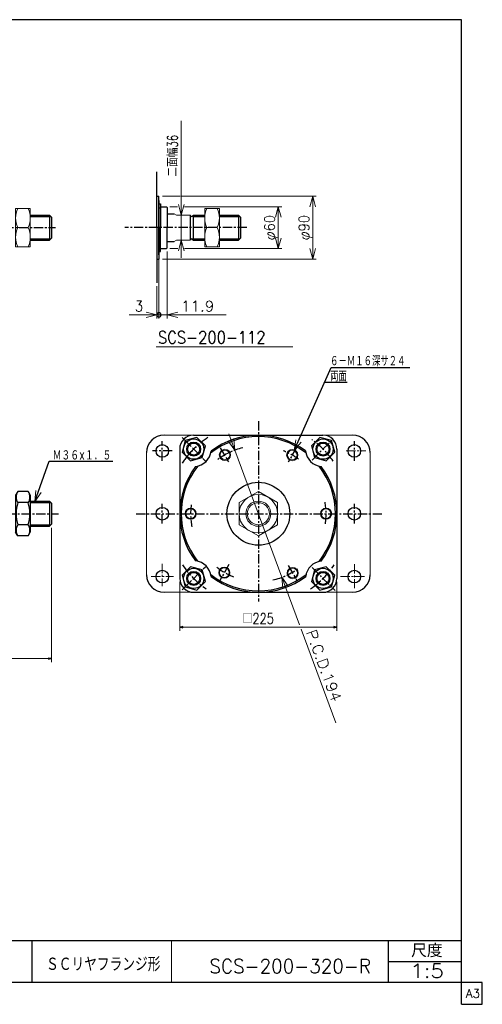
# Model space of a CAD drawing. Header units: millimetres. Extents: x -985 to 985, y -705 to 705.
# Tile 2 of 2: x 323 to 985, y -705 to 705. Entities that reach past the tile are written whole.
import ezdxf
from ezdxf.enums import TextEntityAlignment as Align

# ---------------------------------------------------------------- set-up
doc = ezdxf.new("R2010")
doc.units = ezdxf.units.MM
doc.header["$LTSCALE"] = 0.416667
doc.linetypes.add('CENTER', pattern=[50.8, 31.75, -6.35, 6.35, -6.35])
doc.layers.add('Layer0016', color=7, linetype='Continuous')
doc.layers.add('ZUWAKU', color=7, linetype='Continuous')
doc.styles.add('dcStyle0', font='txt.shx', dxfattribs={"width": 0.8, "bigfont": 'bigfont'})
doc.dimstyles.new('DaDimRotatedStyle', dxfattribs={"dimtxt": 15, "dimasz": 5.000003, "dimexe": 5, "dimexo": 1.666667, "dimgap": 5, "dimtad": 3, "dimdsep": 46, "dimtxsty": 'dcStyle0', "dimblk1": 'OPEN30', "dimblk2": 'OPEN30', "dimsah": 1, "dimcen": 0.09, "dimclrd": 4, "dimclre": 4, "dimclrt": 4, "dimadec": 0, "dimazin": 2, "dimtfac": 1, "dimtdec": 4, "dimtmove": 0, "dimatfit": 0, "dimfxl": 1, "dimarcsym": 0})

# ---------------------------------------------------------------- blocks, each defined once
blk = doc.blocks.new('DC_GROUP_Φ200_1')
at = {"color": 4, "linetype": 'Continuous', "lineweight": 18}
for p, q in [((715.6, 88), (718.1, 103.3)), ((715.6, 88), (721.7, 101.7)), ((725.4, 100), (715.6, 88))]:
    blk.add_line(p, q, dxfattribs=at)
blk = doc.blocks.new('DC_GROUP_Φ200_2')
at = {"color": 4, "linetype": 'Continuous', "lineweight": 18}
for p, q in [((344.4, 15.2), (345.7, 30.6)), ((344.4, 15.2), (349.5, 29.3)), ((353.3, 27.9), (344.4, 15.2))]:
    blk.add_line(p, q, dxfattribs=at)
blk = doc.blocks.new('DC_GROUP_Φ200_3')
at = {"color": 4, "linetype": 'Continuous', "lineweight": 25}
for p, q in [((559.4, 102.4), (555, 85.6)), ((576.2, 106.9), (559.4, 102.4)), ((588.4, 94.6), (576.2, 106.9)), ((555, 85.6), (567.2, 73.4)), ((583.9, 77.9), (588.4, 94.6)), ((567.2, 73.4), (583.9, 77.9))]:
    blk.add_line(p, q, dxfattribs=at)
for radius in [14.5, 10, 8.65]:
    blk.add_circle((571.7, 90.1), radius, dxfattribs=at)
blk = doc.blocks.new('DC_GROUP_Φ200_4')
at = {"color": 4, "linetype": 'Continuous', "lineweight": 25}
for p, q in [((744.7, -82.9), (740.2, -99.6)), ((761.4, -78.4), (744.7, -82.9)), ((773.7, -90.6), (761.4, -78.4)), ((769.2, -107.4), (773.7, -90.6)), ((740.2, -99.6), (752.5, -111.9)), ((752.5, -111.9), (769.2, -107.4))]:
    blk.add_line(p, q, dxfattribs=at)
for radius in [14.5, 10, 8.65]:
    blk.add_circle((756.9, -95.1), radius, dxfattribs=at)
blk = doc.blocks.new('DC_GROUP_Φ200_5')
at = {"color": 4, "linetype": 'Continuous', "lineweight": 25}
for p, q in [((752.5, 106.9), (740.2, 94.6)), ((769.2, 102.4), (752.5, 106.9)), ((773.7, 85.6), (769.2, 102.4)), ((740.2, 94.6), (744.7, 77.9)), ((761.4, 73.4), (773.7, 85.6)), ((744.7, 77.9), (761.4, 73.4))]:
    blk.add_line(p, q, dxfattribs=at)
for radius in [14.5, 10, 8.65]:
    blk.add_circle((756.9, 90.1), radius, dxfattribs=at)
blk = doc.blocks.new('DC_GROUP_Φ200_6')
at = {"color": 4, "linetype": 'Continuous', "lineweight": 25}
for p, q in [((567.2, -78.4), (555, -90.6)), ((583.9, -82.9), (567.2, -78.4)), ((588.4, -99.6), (583.9, -82.9)), ((555, -90.6), (559.4, -107.4)), ((559.4, -107.4), (576.2, -111.9)), ((576.2, -111.9), (588.4, -99.6))]:
    blk.add_line(p, q, dxfattribs=at)
for radius in [14.5, 10, 8.65]:
    blk.add_circle((571.7, -95.1), radius, dxfattribs=at)
blk = doc.blocks.new('DC_GROUP_Φ200_7')
at = {"color": 4, "linetype": 'Continuous', "lineweight": 13}
for p, q in [((664.3, 29.3), (636.8, 13.4)), ((691.8, 13.4), (664.3, 29.3)), ((636.8, 13.4), (636.8, -18.4)), ((691.8, -18.4), (691.8, 13.4)), ((636.8, -18.4), (664.3, -34.3)), ((664.3, -34.3), (691.8, -18.4))]:
    blk.add_line(p, q, dxfattribs=at)
for radius in [27.5, 18, 15.8]:
    blk.add_circle((664.3, -2.5), radius, dxfattribs=at)
blk = doc.blocks.new('DC_GROUP_Φ200_9')
at = {"color": 4, "linetype": 'Continuous', "lineweight": 18}
for p, q in [((630.6, 88.5), (621.7, 101.1)), ((630.6, 88.5), (625.4, 102.5)), ((629.2, 103.9), (630.6, 88.5))]:
    blk.add_line(p, q, dxfattribs=at)
blk = doc.blocks.new('DC_GROUP_Φ200_10')
at = {"color": 4, "linetype": 'Continuous', "lineweight": 18}
for p, q in [((699.4, -108.9), (698, -93.5)), ((698, -93.5), (707, -106.1)), ((698, -93.5), (703.2, -107.5))]:
    blk.add_line(p, q, dxfattribs=at)
blk = doc.blocks.new('DC_GROUP_Φ200_8')
at = {"color": 4, "linetype": 'Continuous', "lineweight": 13}
for p, q in [((622, 111.9), (630.6, 88.5)), ((630.6, 88.5), (698, -93.5)), ((723.3, -161.8), (698, -93.5)), ((775.2, -302), (725.6, -167.9))]:
    blk.add_line(p, q, dxfattribs=at)
at = {"linetype": 'Continuous'}
for name in ['DC_GROUP_Φ200_9', 'DC_GROUP_Φ200_10']:
    blk.add_blockref(name, (0, 0), dxfattribs=at)
at = {"color": 4, "style": 'dcStyle0', "width": 0.8}
blk.add_text('P.C.D.194', height=15, rotation=-69.6802, dxfattribs=at).set_placement((732.4, -172), (769.9, -273.2), align=Align.FIT)
blk = doc.blocks.new('DC_GROUP_Φ200_11')
at = {"color": 4, "linetype": 'Continuous', "lineweight": 13}
for radius in [8, 6.92]:
    blk.add_circle((616.4, 81.8), radius, dxfattribs=at)
blk = doc.blocks.new('DC_GROUP_Φ200_12')
at = {"color": 4, "linetype": 'Continuous', "lineweight": 13}
for radius in [8, 6.92]:
    blk.add_circle((567.3, -2.5), radius, dxfattribs=at)
blk = doc.blocks.new('DC_GROUP_Φ200_13')
at = {"color": 4, "linetype": 'Continuous', "lineweight": 13}
for radius in [8, 6.92]:
    blk.add_circle((712.8, 81.5), radius, dxfattribs=at)
blk = doc.blocks.new('DC_GROUP_Φ200_14')
at = {"color": 4, "linetype": 'Continuous', "lineweight": 13}
for radius in [8, 6.92]:
    blk.add_circle((761.3, -2.5), radius, dxfattribs=at)
blk = doc.blocks.new('DC_GROUP_Φ200_15')
at = {"color": 4, "linetype": 'Continuous', "lineweight": 13}
for radius in [8, 6.92]:
    blk.add_circle((713.4, -87.5), radius, dxfattribs=at)
blk = doc.blocks.new('DC_GROUP_Φ200_16')
at = {"color": 4, "linetype": 'Continuous', "lineweight": 13}
for radius in [8, 6.92]:
    blk.add_circle((615.7, -86.8), radius, dxfattribs=at)
blk = doc.blocks.new('DC_GROUP_Φ200_21')
at = {"color": 4, "linetype": 'Continuous', "lineweight": 13}
for p, q in [((608.5, 434.7), (587.5, 434.7)), ((587.5, 434.7), (587.5, 379.7)), ((608.5, 379.7), (608.5, 434.7)), ((590.5, 407.2), (605.4, 407.2)), ((587.5, 379.7), (608.5, 379.7))]:
    blk.add_line(p, q, dxfattribs=at)
for centre, start, end in [((620.1, 421), 155.068, 204.932), ((575.9, 421), 335.068, 24.932), ((620.1, 393.5), 155.068, 204.932), ((575.9, 393.5), 335.068, 24.932)]:
    blk.add_arc(centre, 32.6, start, end, dxfattribs=at)
blk = doc.blocks.new('DC_GROUP_Φ200_23')
at = {"color": 4, "linetype": 'Continuous', "lineweight": 18}
for p, q in [((503.9, 286.4), (518.9, 282.3)), ((518.9, 282.3), (503.9, 278.3)), ((518.9, 282.3), (503.9, 282.3))]:
    blk.add_line(p, q, dxfattribs=at)
blk = doc.blocks.new('DC_GROUP_Φ200_24')
at = {"color": 4, "linetype": 'Continuous', "lineweight": 18}
for p, q in [((533.8, 282.3), (548.8, 286.4)), ((548.8, 278.3), (533.8, 282.3)), ((533.8, 282.3), (548.8, 282.3))]:
    blk.add_line(p, q, dxfattribs=at)
blk = doc.blocks.new('DC_GROUP_Φ200_26')
at = {"color": 4, "linetype": 'Continuous', "lineweight": 25}
for start, end in [(0, 180), (180, 0)]:
    blk.add_arc((521.9, 282.3), 3.12, start, end, dxfattribs=at)
blk = doc.blocks.new('DC_GROUP_Φ200_25')
at = {"color": 4, "linetype": 'Continuous', "lineweight": 18}
blk.add_line((528.1, 282.3), (534.4, 282.3), dxfattribs=at)
at = {"linetype": 'Continuous'}
blk.add_blockref('DC_GROUP_Φ200_26', (0, 0), dxfattribs=at)
blk = doc.blocks.new('DC_GROUP_Φ200_22')
at = {"color": 4, "linetype": 'Continuous', "lineweight": 13}
for p, q in [((533.8, 373.2), (533.8, 277.3)), ((521.9, 363.2), (521.9, 277.3)), ((518.9, 323.3), (518.9, 277.3)), ((479.4, 282.3), (518.9, 282.3)), ((518.9, 282.3), (521.9, 282.3)), ((521.9, 282.3), (533.8, 282.3)), ((618.3, 282.3), (533.8, 282.3))]:
    blk.add_line(p, q, dxfattribs=at)
at = {"linetype": 'Continuous'}
for name in ['DC_GROUP_Φ200_23', 'DC_GROUP_Φ200_25', 'DC_GROUP_Φ200_24']:
    blk.add_blockref(name, (0, 0), dxfattribs=at)
at = {"color": 4, "style": 'dcStyle0', "width": 0.8}
for s, p, p2 in [('3', (487.4, 287.3), (499.4, 287.3)), ('11.9', (553.3, 287.3), (601.3, 287.3))]:
    blk.add_text(s, height=15, dxfattribs=at).set_placement(p, p2, align=Align.FIT)
blk = doc.blocks.new('DC_GROUP_Φ200_27')
at = {"color": 4, "linetype": 'Continuous', "lineweight": 13}
for p, q in [((337.8, 434.7), (316.8, 434.7)), ((316.8, 434.7), (316.8, 379.7)), ((337.8, 379.7), (337.8, 434.7)), ((319.8, 407.2), (334.8, 407.2)), ((316.8, 379.7), (337.8, 379.7))]:
    blk.add_line(p, q, dxfattribs=at)
for centre, start, end in [((349.4, 421), 155.068, 204.932), ((305.2, 421), 335.068, 24.932), ((349.4, 393.5), 155.068, 204.932), ((305.2, 393.5), 335.068, 24.932)]:
    blk.add_arc(centre, 32.6, start, end, dxfattribs=at)
blk = doc.blocks.new('DC_GROUP_Φ200_29')
at = {"color": 4, "linetype": 'Continuous', "lineweight": 18}
for p, q in [((742.2, 362.2), (738.2, 377.2)), ((746.2, 377.2), (742.2, 362.2)), ((742.2, 362.2), (742.2, 377.2))]:
    blk.add_line(p, q, dxfattribs=at)
blk = doc.blocks.new('DC_GROUP_Φ200_30')
at = {"color": 4, "linetype": 'Continuous', "lineweight": 18}
for p, q in [((738.2, 437.2), (742.2, 452.2)), ((742.2, 452.2), (746.2, 437.2)), ((742.2, 452.2), (742.2, 437.2))]:
    blk.add_line(p, q, dxfattribs=at)
blk = doc.blocks.new('DC_GROUP_Φ200_28')
at = {"color": 4, "linetype": 'Continuous', "lineweight": 13}
for p, q in [((526.9, 452.2), (552.3, 452.2)), ((554.8, 452.2), (747.2, 452.2)), ((742.2, 362.2), (742.2, 452.2)), ((526.9, 362.2), (747.2, 362.2))]:
    blk.add_line(p, q, dxfattribs=at)
at = {"linetype": 'Continuous'}
for name in ['DC_GROUP_Φ200_30', 'DC_GROUP_Φ200_29']:
    blk.add_blockref(name, (0, 0), dxfattribs=at)
at = {"color": 4, "style": 'dcStyle0', "width": 0.75}
blk.add_text('φ90', height=15, rotation=90, dxfattribs=at).set_placement((737.2, 389.2), (737.2, 425.2), align=Align.FIT)
blk = doc.blocks.new('DC_GROUP_Φ200_32')
at = {"color": 4, "linetype": 'Continuous', "lineweight": 18}
for p, q in [((692.9, 377.2), (688.9, 392.2)), ((696.9, 392.2), (692.9, 377.2)), ((692.9, 377.2), (692.9, 392.2))]:
    blk.add_line(p, q, dxfattribs=at)
blk = doc.blocks.new('DC_GROUP_Φ200_33')
at = {"color": 4, "linetype": 'Continuous', "lineweight": 18}
for p, q in [((688.9, 422.2), (692.9, 437.2)), ((692.9, 437.2), (696.9, 422.2)), ((692.9, 437.2), (692.9, 422.2))]:
    blk.add_line(p, q, dxfattribs=at)
blk = doc.blocks.new('DC_GROUP_Φ200_31')
at = {"color": 4, "linetype": 'Continuous', "lineweight": 13}
for p, q in [((537.7, 437.2), (548.7, 437.2)), ((558.7, 437.2), (697.9, 437.2)), ((692.9, 377.2), (692.9, 437.2)), ((537.7, 377.2), (548.9, 377.2)), ((558.4, 377.2), (697.9, 377.2))]:
    blk.add_line(p, q, dxfattribs=at)
at = {"linetype": 'Continuous'}
for name in ['DC_GROUP_Φ200_33', 'DC_GROUP_Φ200_32']:
    blk.add_blockref(name, (0, 0), dxfattribs=at)
at = {"color": 4, "style": 'dcStyle0', "width": 0.75}
blk.add_text('φ60', height=15, rotation=90, dxfattribs=at).set_placement((687.9, 389.2), (687.9, 425.2), align=Align.FIT)
blk = doc.blocks.new('DC_GROUP_Φ200_38')
at = {"color": 4, "linetype": 'Continuous', "lineweight": 18}
for p, q in [((553.9, 425.2), (549.9, 440.2)), ((557.9, 440.2), (553.9, 425.2)), ((553.9, 425.2), (553.9, 440.2))]:
    blk.add_line(p, q, dxfattribs=at)
blk = doc.blocks.new('DC_GROUP_Φ200_39')
at = {"color": 4, "linetype": 'Continuous', "lineweight": 18}
for p, q in [((549.9, 374.2), (553.9, 389.2)), ((553.9, 389.2), (557.9, 374.2)), ((553.9, 389.2), (553.9, 374.2))]:
    blk.add_line(p, q, dxfattribs=at)
blk = doc.blocks.new('DC_GROUP_Φ200_37')
at = {"color": 4, "linetype": 'Continuous', "lineweight": 13}
for p, q in [((553.9, 560.2), (553.9, 425.2)), ((553.9, 389.2), (553.9, 425.2)), ((553.9, 364.2), (553.9, 389.2))]:
    blk.add_line(p, q, dxfattribs=at)
at = {"linetype": 'Continuous'}
for name in ['DC_GROUP_Φ200_38', 'DC_GROUP_Φ200_39']:
    blk.add_blockref(name, (0, 0), dxfattribs=at)
at = {"color": 4, "style": 'dcStyle0', "width": 0.714286}
blk.add_text('二面幅36', height=15, rotation=90, dxfattribs=at).set_placement((548.9, 480.2), (548.9, 540.2), align=Align.FIT)
blk = doc.blocks.new('DC_GROUP_Φ200_42')
at = {"color": 4, "linetype": 'Continuous', "lineweight": 25}
for p, q in [((319.9, 29.3), (316.8, 24)), ((334.8, 29.3), (319.9, 29.3)), ((334.8, 29.3), (337.8, 24)), ((316.8, 24), (316.8, -29)), ((337.8, 24), (337.8, -29)), ((334.8, 13.4), (319.9, 13.4)), ((334.8, -18.4), (319.9, -18.4)), ((319.9, -34.3), (316.8, -29)), ((334.8, -34.3), (319.9, -34.3)), ((334.8, -34.3), (337.8, -29))]:
    blk.add_line(p, q, dxfattribs=at)
for centre, radius, start, end in [((331.5, 21.3), 14.1, 145.6111, 214.3889), ((323.2, 21.3), 14.1, 325.6111, 34.3889), ((369.9, -2.5), 52.5, 162.4111, 197.5889), ((284.7, -2.5), 52.5, 342.4111, 17.5889), ((331.5, -26.3), 14.1, 145.6111, 214.3889), ((323.2, -26.3), 14.1, 325.6111, 34.3889)]:
    blk.add_arc(centre, radius, start, end, dxfattribs=at)
blk = doc.blocks.new('_OPEN30')
at = {"color": 0, "linetype": 'ByBlock', "lineweight": -2}
for p, q in [((-1, 0.267949), (0, 0)), ((0, 0), (-1, -0.267949)), ((0, 0), (-1, 0))]:
    blk.add_line(p, q, dxfattribs=at)
blk = doc.blocks.new('*D60')
at = {"color": 4, "linetype": 'Continuous', "lineweight": 13}
for p, q in [((551.8, -100), (551.8, -170)), ((776.8, -100), (776.8, -170)), ((551.8, -165), (776.8, -165))]:
    blk.add_line(p, q, dxfattribs=at)
at = {"color": 4, "xscale": 5.000004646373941, "yscale": 4.999982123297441}
for p, rotation in [((551.8, -165), 180), ((776.8, -165), 360)]:
    blk.add_blockref('_OPEN30', p, dxfattribs=dict(at, rotation=rotation))
at = {"color": 4, "insert": (664.3, -160), "char_height": 15, "width": 75, "attachment_point": 8, "style": 'dcStyle0'}
blk.add_mtext('\\T1.00;□225', dxfattribs=at)
blk = doc.blocks.new('*D67')
at = {"color": 4, "linetype": 'Continuous', "lineweight": 13}
for p, q in [((368.2, -22.5), (368.2, -215)), ((-336.8, -120), (-336.8, -215)), ((-336.8, -210), (368.2, -210))]:
    blk.add_line(p, q, dxfattribs=at)
at = {"color": 4, "xscale": 5.000004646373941, "yscale": 4.999982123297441}
for p, rotation in [((-336.8, -210), 180), ((368.2, -210), 360)]:
    blk.add_blockref('_OPEN30', p, dxfattribs=dict(at, rotation=rotation))
at = {"color": 4, "insert": (15.7, -205), "char_height": 15, "width": 32.812, "attachment_point": 8, "style": 'dcStyle0'}
blk.add_mtext('\\T1.00;B', dxfattribs=at)

msp = doc.modelspace()

# ---------------------------------------------------------------- linework, layer by layer
at = {"color": 4, "linetype": 'Continuous', "lineweight": 25}
for p, q in [((518.889, 407.219), (518.889, 487.35)), ((518.889, 452.219), (521.889, 452.219)), ((521.889, 407.219), (521.889, 452.219)), ((521.889, 446.219), (521.889, 407.219)), ((521.889, 441.419), (523.989, 441.419)), ((523.989, 441.419), (523.989, 407.219)), ((523.989, 437.219), (532.739, 437.219)), ((532.789, 437.219), (533.789, 436.219)), ((337.817, 425.219), (365.238, 425.219)), ((337.817, 423.219), (367.238, 423.219)), ((368.238, 422.219), (365.238, 425.219)), ((365.238, 425.219), (365.238, 389.219)), ((521.889, 435.719), (523.989, 435.719)), ((533.739, 427.219), (543.849, 427.219)), ((533.789, 436.219), (533.789, 407.219)), ((566.889, 425.219), (566.889, 389.219)), ((570.889, 425.219), (587.468, 425.219)), ((570.889, 425.219), (570.889, 389.219)), ((570.889, 423.219), (587.468, 423.219)), ((608.468, 425.219), (635.889, 425.219)), ((608.468, 423.219), (637.889, 423.219)), ((638.889, 422.219), (635.889, 425.219)), ((635.889, 425.219), (635.889, 389.219)), ((368.238, 422.219), (368.238, 392.219)), ((638.889, 422.219), (638.889, 392.219)), ((518.889, 407.219), (518.889, 328.276)), ((521.889, 407.219), (521.889, 362.219)), ((521.889, 368.219), (521.889, 407.219)), ((523.989, 373.019), (523.989, 407.219)), ((533.789, 378.219), (533.789, 407.219)), ((337.817, 391.219), (367.238, 391.219)), ((337.817, 389.219), (365.238, 389.219)), ((368.238, 392.219), (365.238, 389.219)), ((533.739, 387.219), (543.849, 387.219)), ((570.889, 391.219), (587.468, 391.219)), ((570.889, 389.219), (587.468, 389.219)), ((608.468, 391.219), (637.889, 391.219)), ((608.468, 389.219), (635.889, 389.219)), ((638.889, 392.219), (635.889, 389.219)), ((521.889, 378.719), (523.989, 378.719)), ((521.889, 373.019), (523.989, 373.019)), ((523.989, 377.219), (532.739, 377.219)), ((532.789, 377.219), (533.789, 378.219)), ((518.889, 362.219), (521.889, 362.219)), ((715.626, 87.973), (768.782, 206.85)), ((768.782, 206.85), (881.445, 206.85)), ((759.416, 185.903), (791.254, 185.903)), ((571.686, 110), (756.817, 110)), ((551.817, 90.131), (551.817, -95)), ((776.817, 90), (776.817, -95)), ((344.408, 15.158), (365.016, 72.591)), ((365.016, 72.591), (456.133, 72.591)), ((337.817, 15.5), (365.238, 15.5)), ((368.238, 12.5), (365.238, 15.5)), ((365.238, 15.5), (365.238, -20.5)), ((337.817, 13.5), (367.238, 13.5)), ((368.238, 12.5), (368.238, -17.5)), ((337.817, -18.5), (367.238, -18.5)), ((337.817, -20.5), (365.238, -20.5)), ((368.238, -17.5), (365.238, -20.5)), ((571.817, -115), (756.817, -115))]:
    msp.add_line(p, q, dxfattribs=at)
at = {"color": 4, "linetype": 'Continuous', "lineweight": 13}
for p, q in [((543.849, 427.219), (546.889, 425.219)), ((543.849, 427.219), (546.889, 425.219)), ((546.889, 425.219), (566.893, 425.219)), ((546.889, 425.219), (566.893, 425.219)), ((587.468, 425.219), (587.468, 389.219)), ((543.849, 387.219), (546.889, 389.219)), ((543.849, 387.219), (546.889, 389.219)), ((546.889, 389.219), (566.889, 389.219)), ((546.889, 389.219), (566.889, 389.219)), ((713.461, 236.548), (518.053, 236.548)), ((529.317, 110), (799.317, 110)), ((504.317, 85), (504.317, -90)), ((824.317, -90), (824.317, 85)), ((529.317, -115), (799.317, -115))]:
    msp.add_line(p, q, dxfattribs=at)
at = {"color": 4, "linetype": 'CENTER', "lineweight": 25}
for p, q in [((-355.637, 407.219), (373.836, 407.219)), ((647.783, 407.219), (473.055, 407.219)), ((664.317, 129.985), (664.317, -128.388)), ((555.037, 106.78), (589.29, 72.527)), ((741.236, 74.419), (771.722, 104.905)), ((609.763, 91.991), (621.367, 71.892)), ((719.567, 93.196), (707.081, 71.57)), ((-352.251, -2.5), (378.273, -2.5)), ((489.344, -2.5), (841.373, -2.5)), ((555.425, -111.392), (588.457, -78.361)), ((622.233, -75.391), (609.067, -98.196)), ((707.185, -76.75), (719.567, -98.196)), ((741.391, -79.574), (774.357, -112.54))]:
    msp.add_line(p, q, dxfattribs=at)
at = {"color": 4, "linetype": 'CENTER', "lineweight": 13}
for p, q in [((789.984, 87.5), (818.023, 87.5)), ((526.817, -74.21), (526.817, -106.157)), ((801.817, -74.89), (801.817, -109.556)), ((510.867, -92.5), (542.73, -92.5)), ((781.997, -92.5), (818.023, -92.5))]:
    msp.add_line(p, q, dxfattribs=at)
at = {"color": 4, "linetype": 'Continuous', "lineweight": 25}
msp.add_circle((664.317, -2.5), 45, dxfattribs=at)
for centre, radius, start, end in [((568.889, 425.219), 2, 176.195233, 0), ((571.686, 90.131), 20, 90, 180), ((664.317, -2.5), 110.5, 51.948087, 128.181732), ((664.317, -2.5), 112.5, 53.043616, 127.057453), ((756.817, 90), 20, 0, 90), ((571.686, 90.131), 25, 276.551551, 353.448449), ((756.817, 90), 25, 185.974146, 264.025854), ((664.317, -2.5), 112.5, 142.942547, 216.956384), ((664.317, -2.5), 110.5, 141.818268, 218.051913), ((664.317, -2.5), 110.5, 321.818268, 38.051913), ((664.317, -2.5), 112.5, 322.942547, 36.956384), ((571.817, -95), 25, 5.974146, 84.025854), ((756.948, -95.131), 25, 96.551551, 173.448449), ((571.817, -95), 20, 180, 270), ((664.317, -2.5), 110.5, 231.948087, 308.181732), ((664.317, -2.5), 112.5, 233.043616, 307.057453), ((756.817, -95), 20, 270, 0)]:
    msp.add_arc(centre, radius, start, end, dxfattribs=at)
at = {"color": 4, "linetype": 'CENTER', "lineweight": 25}
for radius, start, end in [(131, 123.455708, 146.372638), (131, 35.085664, 54.174901), (97, 103.349713, 127.76944), (97, 53.655619, 68.233265), (97, 351.559413, 9.928167), (97, 172.54003, 191.036706), (131, 214.072543, 235.205011), (97, 232.166975, 248.363148), (97, 282.339594, 306.606314), (131, 304.858897, 326.057435)]:
    msp.add_arc((664.317, -2.5), radius, start, end, dxfattribs=at)
at = {"color": 4, "linetype": 'Continuous', "lineweight": 25}
msp.add_ellipse((568.889, 388.052), major_axis=(0, 3.25), ratio=0.61538462, start_param=5.05704048, end_param=7.4868078, dxfattribs=at)
at = {"layer": 'Layer0016', "color": 4, "linetype": 'CENTER', "lineweight": 25}
for p, q in [((526.817, 73.5), (526.817, 101.5)), ((801.817, 73.5), (801.817, 101.5)), ((540.817, 87.5), (512.817, 87.5)), ((526.817, -16.5), (526.817, 11.5)), ((801.817, -16.5), (801.817, 11.5))]:
    msp.add_line(p, q, dxfattribs=at)
at = {"layer": 'Layer0016', "color": 4, "linetype": 'Continuous', "lineweight": 25}
for centre in [(526.817, 87.5), (801.817, 87.5), (526.817, -2.5), (801.817, -2.5), (526.817, -92.5), (801.817, -92.5)]:
    msp.add_circle(centre, 9, dxfattribs=at)
for centre, start, end in [((529.317, 85), 90, 180), ((799.317, 85), 0, 90), ((529.317, -90), 180, 270), ((799.317, -90), 270, 0)]:
    msp.add_arc(centre, 25, start, end, dxfattribs=at)
at = {"layer": 'ZUWAKU', "color": 5, "linetype": 'Continuous', "lineweight": 25}
for p, q in [((955, 705), (-985, 705)), ((955, -705), (955, 705)), ((985, -673.75), (-985, -673.75)), ((985, -705), (985, -673.75)), ((955, -705), (985, -705))]:
    msp.add_line(p, q, dxfattribs=at)
at = {"layer": 'ZUWAKU', "color": 4, "linetype": 'Continuous', "lineweight": 25}
for p, q in [((0, -613.75), (955, -613.75)), ((340, -613.75), (340, -673.75)), ((850.675, -673.75), (850.675, -613.75)), ((850.675, -643.75), (955, -643.75))]:
    msp.add_line(p, q, dxfattribs=at)
at = {"layer": 'ZUWAKU', "color": 4, "linetype": 'Continuous', "lineweight": 13}
msp.add_line((540, -613.75), (540, -673.75), dxfattribs=at)

# ---------------------------------------------------------------- block references
at = {"linetype": 'Continuous'}
for name in ['DC_GROUP_Φ200_37', 'DC_GROUP_Φ200_28', 'DC_GROUP_Φ200_31', 'DC_GROUP_Φ200_27', 'DC_GROUP_Φ200_21', 'DC_GROUP_Φ200_22', 'DC_GROUP_Φ200_3', 'DC_GROUP_Φ200_8', 'DC_GROUP_Φ200_1', 'DC_GROUP_Φ200_5', 'DC_GROUP_Φ200_11', 'DC_GROUP_Φ200_13', 'DC_GROUP_Φ200_42', 'DC_GROUP_Φ200_2', 'DC_GROUP_Φ200_7', 'DC_GROUP_Φ200_12', 'DC_GROUP_Φ200_14', 'DC_GROUP_Φ200_6', 'DC_GROUP_Φ200_16', 'DC_GROUP_Φ200_15', 'DC_GROUP_Φ200_4']:
    msp.add_blockref(name, (0, 0), dxfattribs=at)

# ---------------------------------------------------------------- texts
at = {"color": 4, "style": 'dcStyle0'}
for s, height, width, p, p2 in [('SCS-200-112', 17.5, 0.8, (520.613, 241.234), (674.613, 241.234)), ('６－Ｍ１６深サ２４', 15, 0.666667, (766.994, 208.798), (874.994, 208.798)), ('両面', 15, 0.666667, (766.994, 187.103), (790.994, 187.103)), ('Ｍ３６×１．５', 15, 0.666667, (369.816, 73.791), (453.816, 73.791)), ('SCS-200-320-R', 20, 0.89, (594.252, -660.362), (825.652, -660.362)), ('1:5', 20, 0.8, (881.887, -667.129), (929.887, -667.129))]:
    msp.add_text(s, height=height, dxfattribs=dict(at, width=width)).set_placement(p, p2, align=Align.FIT)
at = {"layer": 'ZUWAKU', "color": 4, "style": 'dcStyle0'}
for s, height, width, p, p2 in [('尺度', 19, 0.991667, (883.075, -637.65), (928.295, -637.65)), ('ＳＣリヤフランジ形', 20, 0.758333, (360.301, -657.687), (524.101, -657.687))]:
    msp.add_text(s, height=height, dxfattribs=dict(at, width=width)).set_placement(p, p2, align=Align.FIT)
at = {"layer": 'ZUWAKU', "color": 7, "style": 'dcStyle0', "width": 0.8}
msp.add_text('A3', height=12.5, dxfattribs=at).set_placement((961.537, -695.625), (981.537, -695.625), align=Align.FIT)

# ---------------------------------------------------------------- dimensions: what is measured, and where the dimension line sits
at = {"linetype": 'Continuous', "lineweight": 13}
for base, p1, p2, text, picture, middle in [((368.238, -210), (-336.762, -118.333), (368.238, -20.833), 'B', '*D67', (15.738, -210)), ((776.817, -165), (551.817, -98.333), (776.817, -98.333), '□<>', '*D60', (664.317, -165))]:
    dim = msp.add_linear_dim(base=base, p1=p1, p2=p2, text=text, dimstyle='DaDimRotatedStyle', override={"dimtxt": 15, "dimasz": 5.000003, "dimexe": 5, "dimexo": 1.666667, "dimgap": 5, "dimtad": 3, "dimtih": 0, "dimtoh": 0, "dimdec": 2, "dimzin": 8, "dimtxsty": 'dcStyle0', "dimblk1": 'OPEN30', "dimblk2": 'OPEN30', "dimsah": 1, "dimclrd": 4, "dimclre": 4, "dimclrt": 4, "dimazin": 2, "dimtofl": 1, "dimatfit": 0, "dimtolj": 0, "dimtzin": 8}, dxfattribs=at)
    dim.commit()
    dim.dimension.update_dxf_attribs({"geometry": picture, "text_midpoint": middle})

doc.saveas('drawing.dxf')
